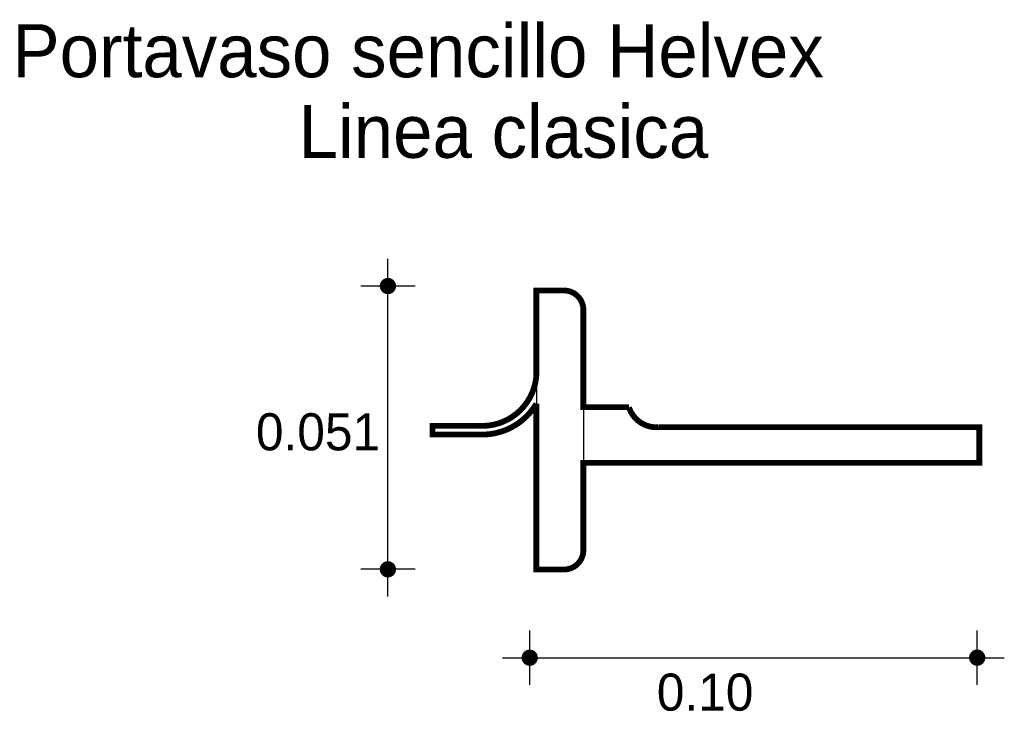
# Model space of a CAD drawing. Extents: x 2.678 to 2.86, y -0.667 to -0.538.
import ezdxf

# ---------------------------------------------------------------- set-up
doc = ezdxf.new("R2010")
doc.units = 0
doc.header["$MEASUREMENT"] = 0
for name, color, linetype in [('BORDE', 2, 'CONTINUOUS'), ('COTAS', 6, 'CONTINUOUS'), ('DIBUJO', 5, 'CONTINUOUS'), ('TEXTO', 4, 'CONTINUOUS')]:
    doc.layers.add(name, color=color, linetype=linetype)

msp = doc.modelspace()

# ---------------------------------------------------------------- linework, layer by layer
at = {"layer": 'BORDE', "const_width": 0.001076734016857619}
msp.add_lwpolyline([(2.77351252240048, -0.602668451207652, -0.4598765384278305), (2.762670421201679, -0.6135033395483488), (2.75420829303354, -0.6135033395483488), (2.75420829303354, -0.6151184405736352), (2.76261051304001, -0.6151184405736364, 0.2837454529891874), (2.77351252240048, -0.6094225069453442), (2.77351252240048, -0.6401941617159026), (2.778649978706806, -0.6401941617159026, 0.4142135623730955), (2.782239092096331, -0.6366050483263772), (2.782239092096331, -0.6203742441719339), (2.855753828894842, -0.6203742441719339), (2.855753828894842, -0.6137676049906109), (2.796254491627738, -0.6137676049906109, -0.3493639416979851), (2.790701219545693, -0.610067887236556), (2.782239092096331, -0.6100678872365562), (2.782239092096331, -0.5919872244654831, 0.4142135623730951), (2.778649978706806, -0.5883981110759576), (2.77351252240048, -0.5883981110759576), (2.77351252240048, -0.604208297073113)], format="xyb", dxfattribs=at)
at = {"layer": 'COTAS'}
for p, q in [((2.745945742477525, -0.6451987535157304), (2.745945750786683, -0.5825280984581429)), ((2.750982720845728, -0.587565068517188), (2.740908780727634, -0.587565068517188)), ((2.750982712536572, -0.6401617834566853), (2.740908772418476, -0.6401617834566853)), ((2.772279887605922, -0.6616039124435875), (2.772279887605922, -0.6515299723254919)), ((2.855357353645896, -0.6616039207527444), (2.855357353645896, -0.6515299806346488)), ((2.767242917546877, -0.6565669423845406), (2.860394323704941, -0.6565669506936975))]:
    msp.add_line(p, q, dxfattribs=at)
at = {"layer": 'COTAS', "const_width": 0.001511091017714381}
for points in [[(2.745945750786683, -0.5883206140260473, 1), (2.745945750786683, -0.5868095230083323, 1)], [(2.745945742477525, -0.640917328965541, 1), (2.745945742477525, -0.6394062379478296, 1)], [(2.771524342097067, -0.6565669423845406, 1), (2.773035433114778, -0.6565669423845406, 1)], [(2.854601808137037, -0.6565669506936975, 1), (2.856112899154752, -0.6565669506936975, 1)]]:
    msp.add_lwpolyline(points, format="xyb", close=True, dxfattribs=at)
at = {"layer": 'DIBUJO'}
for p, q in [((2.77351252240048, -0.5883981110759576), (2.77351252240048, -0.6401941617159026)), ((2.77351252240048, -0.5883981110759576), (2.778649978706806, -0.5883981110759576)), ((2.782239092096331, -0.5919872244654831), (2.782239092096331, -0.6366050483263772)), ((2.782239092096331, -0.6100678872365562), (2.790701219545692, -0.6100678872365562)), ((2.75420829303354, -0.6135033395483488), (2.762670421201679, -0.6135033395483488)), ((2.75420829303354, -0.6135033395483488), (2.75420829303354, -0.6151184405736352)), ((2.796254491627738, -0.6137676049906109), (2.855753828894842, -0.6137676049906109)), ((2.855753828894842, -0.6137676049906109), (2.855753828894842, -0.6203742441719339)), ((2.75420829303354, -0.6151184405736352), (2.76261051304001, -0.6151184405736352)), ((2.782239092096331, -0.6203742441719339), (2.855753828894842, -0.6203742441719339)), ((2.77351252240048, -0.6401941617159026), (2.778649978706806, -0.6401941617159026))]:
    msp.add_line(p, q, dxfattribs=at)
for centre, radius, start, end in [((2.778649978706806, -0.5919872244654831), 0.003589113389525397, 8.905553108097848e-14, 90.0000000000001), ((2.763447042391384, -0.6034383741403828), 0.01009488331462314, 265.5877521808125, 4.374118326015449), ((2.763447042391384, -0.6034383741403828), 0.01170998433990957, 265.9034563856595, 329.2676547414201), ((2.795802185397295, -0.6084289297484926), 0.005357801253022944, 197.8123865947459, 274.842680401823), ((2.778649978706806, -0.6366050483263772), 0.003589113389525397, 270, 8.905553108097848e-14)]:
    msp.add_arc(centre, radius, start, end, dxfattribs=at)

# ---------------------------------------------------------------- texts
at = {"layer": 'COTAS'}
for s, p in [('0.051', (2.721441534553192, -0.6180705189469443)), ('0.10', (2.795877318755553, -0.6663992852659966))]:
    msp.add_text(s, height=0.006890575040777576, dxfattribs=at).set_placement(p)
at = {"layer": 'TEXTO'}
for s, p in [('Portavaso sencillo Helvex', (2.676224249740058, -0.5487982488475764)), ('Linea clasica', (2.729352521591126, -0.5637650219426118))]:
    msp.add_text(s, height=0.009839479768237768, dxfattribs=at).set_placement(p)

doc.saveas('drawing.dxf')
